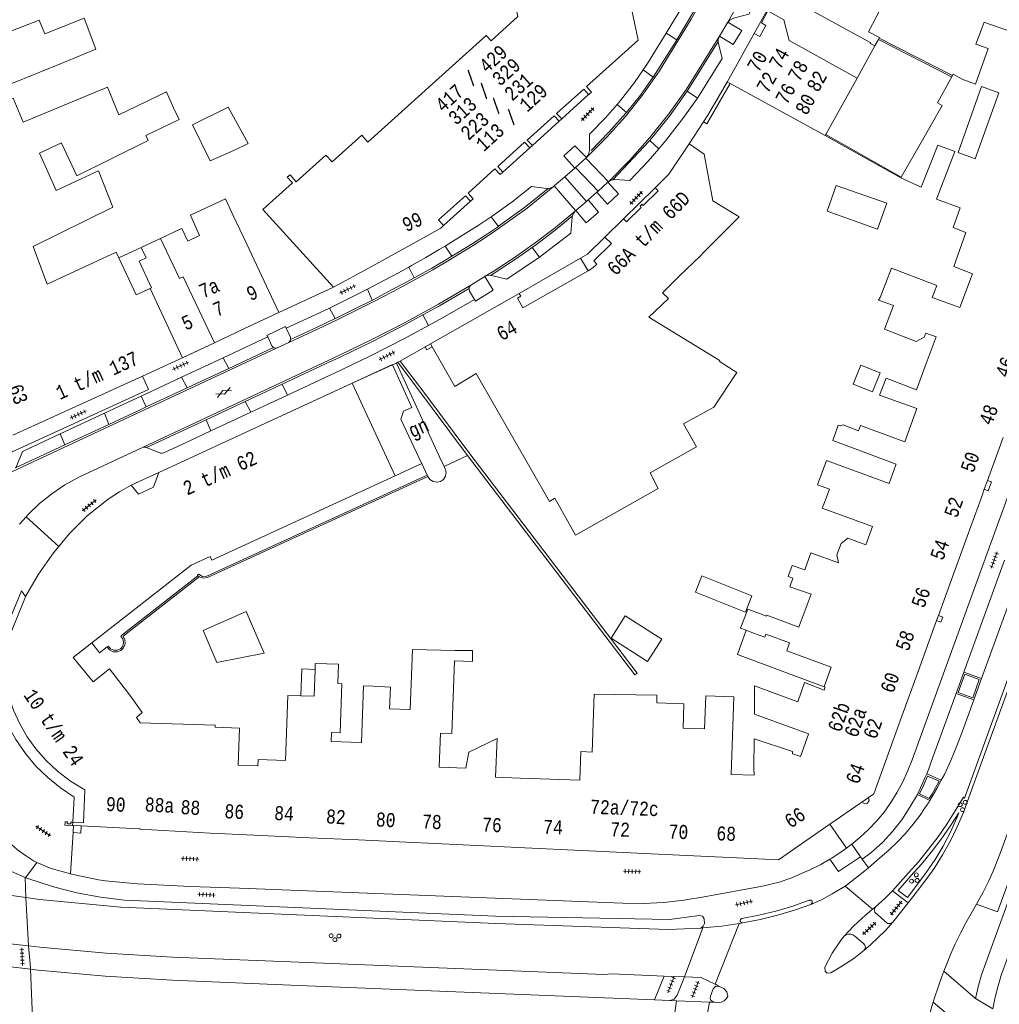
# Model space of a CAD drawing. Header units: metres. Extents: x 196790 to 198335, y 354523 to 356036.
# Tile 30 of 105: x 197080 to 197206, y 355715 to 355841. Entities that reach past the tile are written whole.
import ezdxf

# ---------------------------------------------------------------- set-up
doc = ezdxf.new("R2010")
doc.units = ezdxf.units.M
doc.linetypes.add('DGN Style 2', pattern=[186.027128, 111.616277, -74.410851])
doc.linetypes.add('DGN Style 3', pattern=[260.437979, 186.027128, -74.410851])
for name, color, linetype, lineweight in [('afdak', 252, 'DGN Style 2', 18), ('bij- of bedrijfsgebouw', 252, 'Continuous', 18), ('functiescheiding', 252, 'Continuous', 18), ('hoofdgebouw', 252, 'Continuous', 18), ('hoofdgebouw maaiveld', 252, 'Continuous', 18), ('huisnummer BAG', 252, 'Continuous', 18), ('kant asfaltverharding', 252, 'Continuous', 18), ('kant betonverharding', 252, 'Continuous', 18), ('kant klinkerverharding', 252, 'Continuous', 18), ('kant muur (extern)', 252, 'Continuous', 18), ('kant tegelverharding', 252, 'Continuous', 18), ('molgoot', 252, 'DGN Style 3', 18), ('overbouw', 252, 'Continuous', 18), ('toekomstig hoofdgebouw', 252, 'Continuous', 18), ('tuinhuis', 252, 'DGN Style 2', 18), ('V00', 252, 'Continuous', 18), ('verh asfaltsymbool', 2, 'Continuous', 0), ('verh betonsymbool', 2, 'Continuous', 0), ('verh tegelsymbool', 2, 'Continuous', 0), ('vlakafsluiter grijs', 252, 'DGN Style 2', 18), ('zwembad', 252, 'DGN Style 2', 18)]:
    doc.layers.add(name, color=color, linetype=linetype, lineweight=lineweight)
doc.styles.add('Style-Courier New', font='cour.ttf')

# ---------------------------------------------------------------- blocks, each defined once
blk = doc.blocks.new('S612')
at = {"layer": 'verh asfaltsymbool', "color": 252}
for p, q in [((-0.99, -0.26), (0.01, 0.24)), ((0.01, -0.26), (-0.99, 0.24)), ((0.01, 0.24), (1.01, -0.26)), ((1.01, 0.24), (0.01, -0.26))]:
    blk.add_line(p, q, dxfattribs=at)
blk = doc.blocks.new('S621')
at = {"layer": 'verh betonsymbool', "color": 252, "linetype": 'Continuous', "lineweight": 0}
for centre in [(-0.48, 0.24), (0.52, 0.24), (0.02, -0.26)]:
    blk.add_circle(centre, 0.25, dxfattribs=at)
blk = doc.blocks.new('S642')
at = {"layer": 'verh tegelsymbool', "color": 252}
for p, q in [((-1.12, 0), (1.12, 0)), ((-0.9, -0.25), (-0.9, 0.25)), ((-0.45, -0.25), (-0.45, 0.25)), ((0, -0.25), (0, 0.25)), ((0.45, -0.25), (0.45, 0.25)), ((0.9, -0.25), (0.9, 0.25))]:
    blk.add_line(p, q, dxfattribs=at)

msp = doc.modelspace()

# ---------------------------------------------------------------- linework, layer by layer
at = {"layer": 'afdak'}
for p, q in [((197128.581, 355797.655), (197128.383, 355797.552)), ((197128.581, 355797.655), (197137.5, 355785.72)), ((197137.5, 355785.72), (197134.478, 355784.318)), ((197087.042, 355738.356), (197086.988, 355737.456))]:
    msp.add_line(p, q, dxfattribs=at)
at = {"layer": 'afdak', "flags": 128}
for points in [[(197132.42, 355783.02), (197104.18, 355770.09), (197103.642, 355770), (197103.132, 355770.191)], [(197103.132, 355770.191), (197093.392, 355762.579), (197093.623, 355762.145), (197093.66, 355761.607), (197093.466, 355761.105), (197093.116, 355760.759), (197092.66, 355760.576), (197092.121, 355760.596), (197091.643, 355760.844), (197091.336, 355761.228)], [(197167.483, 355770.302), (197173.893, 355767.737), (197173.067, 355765.675), (197166.658, 355768.24), (197167.483, 355770.302)], [(197183.138, 355756.098), (197172.027, 355760.253), (197173.164, 355763.345)], [(197091.336, 355761.228), (197090.393, 355760.444), (197089.394, 355761.738)], [(197116.159, 355754.956), (197116.294, 355758.399), (197117.963, 355758.314)], [(197086.988, 355737.456), (197087.987, 355737.397), (197088.04, 355738.307)]]:
    msp.add_lwpolyline(points, dxfattribs=at)
at = {"layer": 'bij- of bedrijfsgebouw'}
for p, q in [((197200.89, 355833.833), (197202.504, 355833.235)), ((197203.303, 355832.939), (197200.308, 355824.482)), ((197098.934, 355832.239), (197092.868, 355829.333)), ((197098.934, 355832.239), (197099.86, 355830.222)), ((197165.847, 355825.587), (197163.263, 355821.725)), ((197167.792, 355824.286), (197165.847, 355825.587)), ((197193.018, 355821.343), (197195.757, 355826.149)), ((197197.7, 355825.437), (197195.564, 355820.053)), ((197199.867, 355824.643), (197197.7, 355825.437)), ((197104.535, 355823.45), (197107.637, 355824.797)), ((197167.792, 355824.286), (197168.886, 355818.312)), ((197195.564, 355820.053), (197192.963, 355821.247))]:
    msp.add_line(p, q, dxfattribs=at)
at = {"layer": 'bij- of bedrijfsgebouw', "flags": 128}
for points in [[(197084.935, 355835.682), (197089.917, 355837.704), (197088.4, 355841.686), (197083.369, 355839.685)], [(197195.757, 355826.149), (197198.252, 355830.527), (197197.642, 355830.868), (197199.55, 355834.344)], [(197199.55, 355834.344), (197199.66, 355834.507), (197200.89, 355833.833)], [(197096.309, 355826.658), (197100.552, 355828.715), (197099.86, 355830.222)], [(197104.535, 355823.45), (197102.267, 355828.056), (197106.832, 355830.302), (197109.425, 355825.645), (197107.637, 355824.797)], [(197085.507, 355825.707), (197087.482, 355821.529), (197096.602, 355826.012), (197096.309, 355826.658)], [(197111.44, 355760.42), (197109.16, 355765.75), (197103.65, 355763.34), (197105.41, 355759.24), (197111.44, 355760.42)], [(197094.258, 355755.042), (197091.675, 355758.425), (197089.552, 355756.748)]]:
    msp.add_lwpolyline(points, dxfattribs=at)
at = {"layer": 'functiescheiding'}
for p, q in [((197162.912, 355839.779), (197164.277, 355838.919)), ((197159.958, 355835.072), (197161.271, 355834.153)), ((197165.597, 355832.345), (197166.924, 355831.46)), ((197156.625, 355830.646), (197157.835, 355829.6)), ((197160.806, 355826.034), (197161.981, 355824.983)), ((197154.212, 355819.552), (197151.318, 355822.583)), ((197149.924, 355821.361), (197152.698, 355818.216)), ((197140.513, 355816.271), (197141.445, 355815.046)), ((197134.631, 355812.528), (197135.466, 355811.21)), ((197145.768, 355812.339), (197146.711, 355811.102)), ((197129.962, 355809.824), (197130.668, 355808.452)), ((197124.673, 355807.003), (197125.295, 355805.592)), ((197119.806, 355804.586), (197120.529, 355803.234)), ((197131.759, 355803.71), (197132.477, 355802.345)), ((197106.22, 355798.229), (197106.938, 355796.868)), ((197100.89, 355795.742), (197101.578, 355794.364)), ((197113.755, 355794.845), (197114.448, 355793.458)), ((197096.358, 355791.925), (197095.707, 355793.323)), ((197109.041, 355792.641), (197109.732, 355791.258)), ((197090.993, 355791.124), (197091.587, 355789.699)), ((197104.031, 355790.297), (197104.638, 355788.882)), ((197085.352, 355788.493), (197085.945, 355787.068)), ((197080.924, 355729.143), (197081.299, 355722.947)), ((197172.269, 355725.82), (197169.18, 355718.055)), ((197167.612, 355725.252), (197165.259, 355718.986)), ((197081.525, 355719.961), (197081.936, 355710.066)), ((197164.234, 355715.94), (197163.154, 355708.636)), ((197167.144, 355708.503), (197168.462, 355715.772))]:
    msp.add_line(p, q, dxfattribs=at)
at = {"layer": 'hoofdgebouw'}
for p, q in [((197190.966, 355844.077), (197188.812, 355839.957)), ((197203.241, 355840.162), (197202.569, 355838.355)), ((197211.097, 355838.511), (197203.719, 355841.147)), ((197174.191, 355839.729), (197170.742, 355833.516)), ((197189.631, 355838.129), (197190.102, 355838.947)), ((197190.102, 355838.947), (197190.202, 355839.132)), ((197202.504, 355833.235), (197204.136, 355837.796)), ((197204.136, 355837.796), (197202.569, 355838.355)), ((197183.343, 355826.788), (197187.347, 355834)), ((197170.742, 355833.516), (197171.127, 355833.306)), ((197171.127, 355833.306), (197183.29, 355826.692)), ((197205.521, 355832.117), (197203.303, 355832.939)), ((197202.452, 355823.697), (197205.521, 355832.117)), ((197149.205, 355828.49), (197149.55, 355828.802)), ((197183.29, 355826.692), (197183.343, 355826.788)), ((197084.834, 355819.641), (197082.691, 355824.421)), ((197197.541, 355818.505), (197199.867, 355824.643)), ((197200.308, 355824.482), (197202.452, 355823.697)), ((197163.263, 355821.725), (197161.489, 355819.975)), ((197192.963, 355821.247), (197193.018, 355821.343)), ((197088.029, 355821.133), (197084.834, 355819.641)), ((197200.56, 355817.407), (197197.541, 355818.505)), ((197109.232, 355812.752), (197107.457, 355816.538)), ((197111.275, 355817.197), (197120.316, 355807.249)), ((197157.45, 355815.997), (197155.074, 355813.677)), ((197098.196, 355813.51), (197100.702, 355814.678)), ((197100.923, 355814.781), (197100.702, 355814.678)), ((197081.883, 355812.454), (197082.874, 355809.814)), ((197113.333, 355804.008), (197109.232, 355812.752)), ((197082.874, 355809.814), (197083.607, 355807.861)), ((197083.607, 355807.861), (197083.692, 355807.634)), ((197144.083, 355806.464), (197132.742, 355800.009)), ((197108.865, 355801.912), (197113.333, 355804.008)), ((197105.093, 355800.143), (197108.865, 355801.912)), ((197101.149, 355798.288), (197105.093, 355800.143)), ((197132.742, 355800.009), (197132.959, 355799.628)), ((197132.959, 355799.628), (197135.853, 355794.543)), ((197095.889, 355795.881), (197101.149, 355798.288)), ((197128.383, 355797.552), (197127.898, 355797.333)), ((197133.87, 355785.63), (197128.383, 355797.552)), ((197122.725, 355794.953), (197097.976, 355783.559)), ((197184.236, 355787.648), (197184.942, 355789.601)), ((197184.942, 355789.601), (197185.195, 355789.51)), ((197204.049, 355782.52), (197206.047, 355788.02)), ((197132.333, 355783.211), (197131.627, 355784.675)), ((197133.87, 355785.63), (197134.478, 355784.318)), ((197132.333, 355783.211), (197132.42, 355783.02)), ((197203.637, 355781.387), (197204.049, 355782.52)), ((197182.283, 355781.972), (197183.838, 355781.413)), ((197183.838, 355781.413), (197183.163, 355779.701)), ((197203.307, 355780.477), (197203.637, 355781.387)), ((197201.441, 355775.341), (197203.307, 355780.477)), ((197199.566, 355770.176), (197201.441, 355775.341)), ((197179.113, 355770.022), (197178.793, 355769.054)), ((197197.772, 355765.239), (197199.566, 355770.176)), ((197179.899, 355763.762), (197175.82, 355765.277)), ((197197.2, 355763.664), (197197.539, 355764.596)), ((197197.539, 355764.596), (197197.772, 355765.239)), ((197174.115, 355762.994), (197173.164, 355763.345)), ((197179.936, 355763.861), (197179.899, 355763.762)), ((197195.175, 355758.088), (197197.2, 355763.664)), ((197089.394, 355761.738), (197087.014, 355759.874)), ((197087.014, 355759.874), (197089.552, 355756.748)), ((197117.839, 355754.894), (197117.963, 355758.314)), ((197193.1, 355752.373), (197195.175, 355758.088)), ((197183.133, 355755.674), (197183.248, 355755.988)), ((197116.159, 355754.956), (197117.839, 355754.894)), ((197130.156, 355753.21), (197130.087, 355753.212)), ((197190.992, 355746.571), (197193.1, 355752.373)), ((197165.09, 355750.837), (197167.84, 355750.732)), ((197187.943, 355741.363), (197188.809, 355741.963)), ((197183.846, 355738.524), (197187.826, 355741.282)), ((197187.826, 355741.282), (197187.943, 355741.363)), ((197086.957, 355738.792), (197086.932, 355738.361)), ((197086.932, 355738.361), (197087.042, 355738.356)), ((197087.042, 355738.356), (197088.04, 355738.307)), ((197088.04, 355738.307), (197095.413, 355737.945)), ((197103.043, 355737.467), (197104.521, 355737.398)), ((197104.521, 355737.398), (197110.17, 355737.133)), ((197110.17, 355737.133), (197117.263, 355736.8)), ((197117.263, 355736.8), (197123.513, 355736.507)), ((197123.513, 355736.507), (197129.666, 355736.219)), ((197129.666, 355736.219), (197136.94, 355735.878)), ((197136.94, 355735.878), (197143.944, 355735.55)), ((197143.944, 355735.55), (197152.997, 355735.125)), ((197152.997, 355735.125), (197160.984, 355734.751)), ((197160.984, 355734.751), (197167.341, 355734.453)), ((197167.341, 355734.453), (197173.802, 355734.15))]:
    msp.add_line(p, q, dxfattribs=at)
at = {"layer": 'hoofdgebouw', "flags": 128}
for points in [[(197142.735, 355847.658), (197143.916, 355841.908), (197140.498, 355838.775), (197139.861, 355839.479), (197124.743, 355825.812), (197123.939, 355826.702), (197120.153, 355823.285), (197119.356, 355824.168), (197115.57, 355820.751), (197114.766, 355821.642), (197114.417, 355821.327), (197115.061, 355820.614), (197111.275, 355817.197)], [(197152.984, 355831.919), (197152.998, 355831.904), (197153.336, 355832.227), (197152.724, 355832.922), (197159.314, 355838.852), (197157.926, 355845.59), (197158.851, 355845.774), (197158.777, 355846.228)], [(197177.177, 355845.109), (197189.102, 355838.525), (197189.047, 355838.453), (197189.631, 355838.129)], [(197083.369, 355839.685), (197082.661, 355841.434), (197074.231, 355838.197), (197073.705, 355839.796)], [(197203.241, 355840.162), (197203.612, 355841.186), (197203.719, 355841.147)], [(197190.202, 355839.132), (197190.243, 355839.207), (197188.812, 355839.957)], [(197076.781, 355830.383), (197076.253, 355832.159), (197084.935, 355835.682)], [(197092.868, 355829.333), (197091.388, 355832.873), (197080.61, 355828.367)], [(197149.55, 355828.802), (197148.897, 355829.499), (197152.372, 355832.606), (197152.984, 355831.919)], [(197076.781, 355830.383), (197079.323, 355831.446), (197080.61, 355828.367)], [(197145.795, 355825.401), (197145.136, 355826.07), (197148.583, 355829.186), (197149.205, 355828.49)], [(197082.691, 355824.421), (197085.496, 355825.731), (197085.507, 355825.707)], [(197145.442, 355825.096), (197144.795, 355825.798), (197141.374, 355822.683), (197142.002, 355821.989)], [(197145.795, 355825.401), (197145.801, 355825.395), (197145.449, 355825.088), (197145.442, 355825.096)], [(197142.002, 355821.989), (197142.005, 355821.985), (197141.648, 355821.672), (197140.985, 355822.422), (197137.568, 355819.27), (197138.196, 355818.559), (197137.857, 355818.249)], [(197081.883, 355812.454), (197092.076, 355817.512), (197090.249, 355822.153), (197088.029, 355821.133)], [(197161.489, 355819.975), (197161.883, 355819.607), (197159.968, 355817.726), (197159.817, 355817.873), (197159.706, 355817.756)], [(197137.857, 355818.249), (197137.214, 355818.959), (197133.765, 355815.863), (197134.414, 355815.147)], [(197102.173, 355816.553), (197106.499, 355818.565), (197107.457, 355816.538)], [(197159.706, 355817.756), (197159.589, 355817.634), (197159.732, 355817.476), (197157.824, 355815.621), (197157.45, 355815.997)], [(197168.886, 355818.312), (197172.266, 355816.261), (197167.715, 355811.684), (197167.302, 355811.287)], [(197202.11, 355808.987), (197199.749, 355809.903), (197201.293, 355814.242), (197199.669, 355814.882), (197200.56, 355817.407)], [(197100.923, 355814.781), (197101.667, 355813.151), (197103.175, 355813.869), (197102.016, 355816.48), (197102.173, 355816.553)], [(197120.316, 355807.249), (197124.895, 355809.753), (197129.48, 355812.273), (197134.055, 355814.829), (197134.414, 355815.147)], [(197154.039, 355810.222), (197153.646, 355810.623), (197155.904, 355812.835), (197155.074, 355813.677)], [(197096.331, 355811.009), (197095.718, 355812.356), (197098.196, 355813.51)], [(197083.692, 355807.634), (197092.507, 355811.746), (197095.064, 355806.264), (197097.035, 355807.184)], [(197160.714, 355803.408), (197163.194, 355805.812), (197162.445, 355806.525), (197164.611, 355808.699), (197167.302, 355811.287)], [(197097.035, 355807.184), (197095.463, 355810.584), (197096.331, 355811.009)], [(197152.927, 355809.339), (197153.517, 355809.737), (197154.039, 355810.222)], [(197192.029, 355804.898), (197190.081, 355805.601), (197190.306, 355805.951), (197191.761, 355809.676), (197197.545, 355807.467), (197196.968, 355805.954), (197200.529, 355804.649), (197202.11, 355808.987)], [(197196.214, 355797.493), (197197.461, 355800.888), (197196.149, 355801.365), (197195.936, 355800.84), (197194.935, 355800.291), (197190.863, 355801.885), (197192.029, 355804.898)], [(197135.853, 355794.543), (197138.606, 355796.2), (197147.995, 355779.84), (197148.645, 355780.252), (197151.313, 355775.508), (197161.872, 355781.498), (197160.849, 355783.488), (197166.804, 355786.82), (197165.133, 355789.761), (197169.036, 355791.92), (197171.98, 355796.356), (197169.832, 355797.723), (197169.708, 355797.91), (197160.714, 355803.408)], [(197195.01, 355791.736), (197190.225, 355793.443), (197191.066, 355795.606), (197194.976, 355794.125), (197196.214, 355797.493)], [(197185.567, 355789.644), (197187.556, 355788.881), (197187.782, 355789.544), (197193.466, 355787.447), (197195.01, 355791.736)], [(197185.195, 355789.51), (197185.214, 355789.521), (197185.567, 355789.644)], [(197192.333, 355784.531), (197192.354, 355784.59), (197184.236, 355787.648)], [(197182.283, 355781.972), (197183.444, 355785.082), (197191.481, 355782.113), (197192.333, 355784.531)], [(197097.976, 355783.559), (197097.275, 355781.643), (197095.358, 355780.758), (197094.438, 355781.932)], [(197134.478, 355784.318), (197134.62, 355784.01), (197134.734, 355783.567), (197134.662, 355783.077), (197134.399, 355782.656), (197134.025, 355782.393), (197133.58, 355782.288), (197133.091, 355782.369), (197132.676, 355782.641), (197132.42, 355783.02)], [(197128.22, 355783.1), (197104.76, 355772.31), (197104.55, 355772.78), (197102.1, 355771.69), (197089.394, 355761.738)], [(197094.438, 355781.932), (197092.944, 355781.067), (197091.503, 355780.116), (197088.791, 355777.981), (197086.521, 355775.719), (197085.179, 355774.091)], [(197188.478, 355774.289), (197189.334, 355776.648), (197182.904, 355778.983), (197183.163, 355779.701)], [(197178.609, 355770.475), (197179.039, 355771.659), (197180.651, 355771.074), (197181.442, 355773.25), (197184.987, 355771.961), (197184.777, 355772.991), (197185.302, 355774.436), (197186.157, 355775.132), (197188.478, 355774.289)], [(197085.179, 355774.091), (197084.482, 355773.246), (197082.57, 355770.527), (197080.898, 355767.664)], [(197178.609, 355770.475), (197178.516, 355770.242), (197179.113, 355770.022)], [(197178.793, 355769.054), (197178.75, 355768.926), (197181.489, 355767.976), (197179.936, 355763.861)], [(197080.898, 355767.664), (197080.895, 355767.657), (197080.915, 355767.632)], [(197173.164, 355763.345), (197172.411, 355763.623), (197173.386, 355766.052), (197175.005, 355765.443)], [(197175.005, 355765.443), (197175.778, 355765.161), (197175.82, 355765.277)], [(197183.138, 355756.098), (197184.058, 355758.622), (197178.344, 355760.7), (197178.719, 355761.729), (197175.675, 355762.836), (197175.544, 355762.475), (197174.115, 355762.994)], [(197130.156, 355753.21), (197130.427, 355760.903), (197135.875, 355760.754)], [(197135.875, 355760.754), (197138.141, 355760.741), (197138.108, 355759.372), (197135.827, 355759.419)], [(197135.827, 355759.419), (197135.493, 355750.118), (197134.015, 355750.171), (197133.861, 355745.843), (197137.252, 355745.72)], [(197117.963, 355758.314), (197117.992, 355759.1), (197120.972, 355758.989), (197120.881, 355756.519), (197121.397, 355756.5), (197121.172, 355750.206), (197120.076, 355750.246), (197120.036, 355749.122), (197123.891, 355748.984)], [(197123.891, 355748.984), (197123.913, 355748.983), (197124.17, 355756.233), (197125.392, 355756.19)], [(197130.087, 355753.212), (197127.518, 355753.279), (197127.61, 355756.084), (197125.392, 355756.19)], [(197181.131, 355750.042), (197181.154, 355750.104), (197174.204, 355752.612), (197174.228, 355756.223), (197179.787, 355754.196)], [(197179.787, 355754.196), (197180.624, 355756.662), (197183.133, 355755.674)], [(197183.248, 355755.988), (197183.271, 355756.05), (197183.138, 355756.098)], [(197094.258, 355755.042), (197095.819, 355752.804), (197095.096, 355752.202), (197095.573, 355751.486), (197105.198, 355751.203), (197105.2, 355750.945)], [(197110.622, 355745.978), (197110.647, 355745.977), (197110.678, 355746.806), (197114.173, 355746.676), (197114.479, 355755.019), (197116.159, 355754.956)], [(197153.428, 355747.766), (197153.448, 355747.765), (197153.698, 355755.178)], [(197153.698, 355755.178), (197161.723, 355755.054), (197161.712, 355754.053)], [(197167.84, 355750.732), (197167.993, 355754.954), (197171.588, 355754.832), (197171.256, 355744.896), (197174.169, 355744.798)], [(197161.712, 355754.053), (197165.193, 355753.935), (197165.09, 355750.837)], [(197105.2, 355750.945), (197108.3, 355750.832), (197108.127, 355746.07), (197110.622, 355745.978)], [(197137.252, 355745.72), (197137.275, 355745.719), (197137.653, 355747.765), (197141.291, 355749.505), (197141.071, 355744.53), (197144.225, 355744.421)], [(197174.159, 355745.691), (197174.184, 355749.464), (197179.109, 355747.813), (197179.075, 355747.547), (197180.093, 355747.189), (197181.131, 355750.042)], [(197144.225, 355744.421), (197151.856, 355744.157), (197151.98, 355747.816), (197153.428, 355747.766)], [(197174.169, 355744.798), (197174.192, 355744.797), (197174.159, 355745.691)], [(197188.809, 355741.963), (197189.49, 355742.435), (197190.992, 355746.571)], [(197173.802, 355734.15), (197177.296, 355733.986), (197183.846, 355738.524)], [(197103.043, 355737.467), (197095.578, 355737.897), (197095.58, 355737.937), (197095.413, 355737.945)]]:
    msp.add_lwpolyline(points, dxfattribs=at)
at = {"layer": 'hoofdgebouw maaiveld'}
for p, q in [((197079.283, 355788.3), (197095.889, 355795.881)), ((197128.22, 355783.1), (197122.725, 355794.953))]:
    msp.add_line(p, q, dxfattribs=at)
at = {"layer": 'hoofdgebouw maaiveld', "flags": 128}
for points in [[(197187.347, 355834), (197178.67, 355838.81), (197177.975, 355841.493), (197175.95, 355842.607), (197175.104, 355841.07), (197175.682, 355840.752), (197174.896, 355839.345), (197174.191, 355839.729)], [(197144.083, 355806.464), (197144.312, 355806.093), (197143.878, 355805.854), (197144.552, 355804.627), (197152.927, 355809.339)], [(197131.627, 355784.675), (197131.6, 355784.73), (197128.968, 355790.374), (197129.295, 355791.372), (197130.372, 355791.853), (197127.898, 355797.333)], [(197080.915, 355767.632), (197078.921, 355762.792), (197077.895, 355763.134), (197077.811, 355762.844), (197078.112, 355762.724), (197077.987, 355760.762), (197078.057, 355758.797), (197078.318, 355756.848), (197078.766, 355754.934), (197079.377, 355753.124), (197080.16, 355751.382), (197081.109, 355749.724), (197082.218, 355748.169), (197083.531, 355746.668), (197084.984, 355745.302), (197086.669, 355744.026), (197088.475, 355742.928), (197088.305, 355738.715), (197086.957, 355738.792)]]:
    msp.add_lwpolyline(points, dxfattribs=at)
at = {"layer": 'kant asfaltverharding'}
for p, q in [((197170.814, 355841.163), (197169.725, 355839.367)), ((197152.641, 355823.787), (197152.701, 355823.843)), ((197155.53, 355820.759), (197152.641, 355823.787)), ((197148.453, 355820.119), (197148.565, 355820.215)), ((197148.565, 355820.215), (197151.329, 355817.054)), ((197151.329, 355817.054), (197151.253, 355816.988)), ((197139.692, 355808.61), (197137.919, 355807.528)), ((197113.044, 355799.445), (197114.617, 355800.179)), ((197095.514, 355791.255), (197113.044, 355799.445)), ((197079.17, 355783.632), (197095.514, 355791.255)), ((197080.113, 355776.936), (197080.979, 355777.887)), ((197189.343, 355727.643), (197185.831, 355730.611)), ((197077.189, 355729.702), (197080.924, 355729.143)), ((197193.893, 355728.447), (197191.919, 355725.986)), ((197172.269, 355725.82), (197172.712, 355725.887)), ((197167.35, 355725.227), (197167.612, 355725.252)), ((197077.523, 355720.461), (197081.525, 355719.961)), ((197155.96, 355719.358), (197162.654, 355719.09)), ((197162.654, 355719.09), (197165.259, 355718.986)), ((197165.259, 355718.986), (197167.378, 355718.901)), ((197167.378, 355718.901), (197169.18, 355718.055)), ((197161.439, 355716.051), (197163.381, 355715.974)), ((197163.381, 355715.974), (197164.234, 355715.94)), ((197164.234, 355715.94), (197168.462, 355715.772)), ((197168.462, 355715.772), (197169.086, 355715.747))]:
    msp.add_line(p, q, dxfattribs=at)
at = {"layer": 'kant asfaltverharding', "flags": 128}
for points in [[(197174.886, 355858.011), (197169.92, 355848.33), (197166.129, 355841.567), (197162.061, 355834.967), (197159.98, 355831.981), (197157.718, 355829.122), (197155.287, 355826.404), (197152.701, 355823.843)], [(197178.579, 355855.99), (197173.022, 355845.163), (197170.814, 355841.163)], [(197169.725, 355839.367), (197165.529, 355832.606), (197163.271, 355829.451), (197160.845, 355826.417), (197158.261, 355823.515), (197155.53, 355820.759)], [(197148.453, 355820.119), (197145.108, 355817.375), (197141.597, 355814.847), (197139.905, 355813.714), (197138.196, 355812.607), (197136.471, 355811.526), (197134.729, 355810.472), (197133.04, 355809.486), (197131.334, 355808.53), (197129.616, 355807.596), (197127.89, 355806.677), (197125.505, 355805.437), (197123.107, 355804.222), (197120.695, 355803.036), (197118.267, 355801.882), (197114.617, 355800.179)], [(197151.253, 355816.988), (197148.748, 355814.904), (197146.159, 355812.92), (197143.494, 355811.041), (197140.758, 355809.27), (197139.758, 355808.651)], [(197226.231, 355809.506), (197201.68, 355741.945), (197200.963, 355740.047), (197200.172, 355738.209), (197199.297, 355736.388), (197198.311, 355734.61), (197197.213, 355732.864), (197196.011, 355731.243), (197195.089, 355730.015), (197193.893, 355728.447)], [(197137.919, 355807.528), (197133.778, 355805.106), (197129.574, 355802.794), (197125.31, 355800.593), (197120.991, 355798.505), (197095.875, 355786.759)], [(197080.979, 355777.887), (197081.233, 355778.166), (197082.679, 355779.559), (197084.263, 355780.829), (197085.945, 355781.965), (197087.718, 355782.934), (197095.875, 355786.759)], [(197202.632, 355728.283), (197203.498, 355729.835), (197204.17, 355731.198), (197204.788, 355732.532), (197205.709, 355734.903), (197209.173, 355744.422)], [(197185.831, 355730.611), (197184.186, 355729.602), (197182.795, 355728.855), (197181.454, 355728.264)], [(197167.35, 355725.227), (197163.191, 355725.05), (197141.102, 355725.826), (197093.11, 355727.908), (197082.693, 355728.879), (197080.924, 355729.143)], [(197172.712, 355725.887), (197174.94, 355726.335), (197177.147, 355726.884), (197179.327, 355727.533), (197181.454, 355728.264)], [(197198.461, 355719.705), (197198.74, 355720.461), (197199.306, 355721.853), (197199.909, 355723.234), (197200.582, 355724.596), (197201.284, 355725.915), (197202.632, 355728.283)], [(197185.69, 355724.193), (197186.917, 355725.47), (197187.995, 355726.509), (197189.343, 355727.643)], [(197167.612, 355725.252), (197170.04, 355725.485), (197172.269, 355725.82)], [(197191.919, 355725.986), (197190.994, 355724.944), (197190.068, 355724.025), (197189.062, 355723.088), (197188.232, 355722.371)], [(197188.232, 355722.371), (197186.923, 355721.346), (197185.287, 355720.26), (197184.007, 355719.522), (197183.547, 355719.474), (197183.257, 355719.721), (197183.22, 355720.229), (197184.186, 355722.024), (197185.334, 355723.737), (197185.69, 355724.193)], [(197081.299, 355722.947), (197079.325, 355723.188), (197077.354, 355723.447)], [(197115.879, 355720.874), (197099.734, 355721.519), (197091.223, 355722.038), (197082.729, 355722.785), (197081.299, 355722.947)], [(197115.879, 355720.874), (197154.922, 355719.296), (197155.96, 355719.358)], [(197161.439, 355716.051), (197115.887, 355717.877), (197099.709, 355718.575), (197091.106, 355719.073), (197082.522, 355719.836), (197081.525, 355719.961)], [(197197.089, 355715.749), (197197.247, 355716.299), (197198.215, 355719.04), (197198.461, 355719.705)], [(197169.18, 355718.055), (197169.297, 355718), (197169.721, 355717.774)], [(197169.086, 355715.747), (197169.66, 355715.712), (197170.011, 355715.766), (197170.345, 355715.926), (197170.617, 355716.179), (197170.796, 355716.485), (197170.699, 355717.066), (197170.284, 355717.484), (197169.721, 355717.774)], [(197196.496, 355713.521), (197196.809, 355714.769), (197197.089, 355715.749)]]:
    msp.add_lwpolyline(points, dxfattribs=at)
at = {"layer": 'kant betonverharding'}
for p, q in [((197203.274, 355757.161), (197208.488, 355771.504)), ((197201.035, 355757.984), (197200.045, 355755.261)), ((197203.274, 355757.161), (197202.283, 355754.434)), ((197189.75, 355727.978), (197189.343, 355727.643))]:
    msp.add_line(p, q, dxfattribs=at)
at = {"layer": 'kant betonverharding', "flags": 128}
for points in [[(197228.591, 355817.507), (197201.123, 355741.878), (197200.968, 355741.974), (197199.93, 355740.242), (197198.847, 355738.548), (197197.718, 355736.92), (197196.504, 355735.348), (197195.244, 355733.773), (197193.917, 355732.283), (197192.58, 355730.765), (197191.896, 355730.015)], [(197203.004, 355757.042), (197201.163, 355757.717), (197200.308, 355755.384), (197202.156, 355754.711), (197203.004, 355757.042)], [(197202.283, 355754.434), (197200.835, 355750.452), (197200.13, 355748.569), (197199.376, 355746.696), (197198.533, 355744.87), (197198.135, 355744.145)], [(197196.283, 355744.972), (197196.091, 355744.559), (197195.691, 355743.637), (197195.075, 355742.336)], [(197197.875, 355744.038), (197196.383, 355744.692), (197195.896, 355743.563), (197195.355, 355742.435), (197196.569, 355741.803), (197196.916, 355742.336), (197197.875, 355744.038)], [(197198.135, 355744.145), (197197.561, 355743.1), (197196.67, 355741.552)], [(197188.803, 355732.946), (197190.289, 355734.209), (197191.413, 355735.195), (197192.512, 355736.258), (197193.54, 355737.348), (197194.534, 355738.524), (197195.441, 355739.704), (197196.007, 355740.532), (197196.565, 355741.37), (197196.67, 355741.552)], [(197200.376, 355739.97), (197199.272, 355738.258), (197198.111, 355736.616), (197196.879, 355735.01), (197195.597, 355733.428), (197194.253, 355731.929), (197192.617, 355730.056), (197193.79, 355729.165), (197195.012, 355730.744), (197196.205, 355732.336), (197197.345, 355733.997), (197198.37, 355735.723), (197199.297, 355737.497), (197200.113, 355739.332), (197200.376, 355739.97)], [(197185.831, 355730.611), (197186.568, 355731.131), (197188.134, 355732.378), (197188.803, 355732.946)], [(197191.896, 355730.015), (197190.854, 355728.983), (197189.75, 355727.978)], [(197193.893, 355728.447), (197192.273, 355729.687), (197191.896, 355730.015)]]:
    msp.add_lwpolyline(points, dxfattribs=at)
at = {"layer": 'kant klinkerverharding'}
for p, q in [((197152.641, 355823.787), (197151.318, 355822.583)), ((197151.217, 355822.492), (197149.924, 355821.361)), ((197151.318, 355822.583), (197151.217, 355822.492)), ((197149.924, 355821.361), (197148.565, 355820.215)), ((197155.445, 355820.68), (197154.212, 355819.552)), ((197155.53, 355820.759), (197155.445, 355820.68)), ((197154.061, 355819.416), (197152.931, 355818.418)), ((197154.212, 355819.552), (197154.061, 355819.416)), ((197152.698, 355818.216), (197151.35, 355817.071)), ((197152.931, 355818.418), (197152.698, 355818.216)), ((197151.35, 355817.071), (197151.329, 355817.054)), ((197139.758, 355808.651), (197139.692, 355808.61)), ((197111.911, 355800.885), (197106.22, 355798.229)), ((197106.22, 355798.229), (197100.89, 355795.742)), ((197114.448, 355793.458), (197119.981, 355796.04)), ((197100.89, 355795.742), (197095.707, 355793.323)), ((197109.732, 355791.258), (197114.448, 355793.458)), ((197094.701, 355792.854), (197090.993, 355791.124)), ((197095.707, 355793.323), (197094.701, 355792.854)), ((197090.993, 355791.124), (197085.352, 355788.493)), ((197104.638, 355788.882), (197109.732, 355791.258)), ((197102.098, 355787.697), (197104.638, 355788.882)), ((197206.245, 355772.336), (197201.035, 355757.984)), ((197201.035, 355757.984), (197203.274, 355757.161)), ((197202.283, 355754.434), (197200.045, 355755.261)), ((197196.283, 355744.972), (197198.135, 355744.145)), ((197196.67, 355741.552), (197195.075, 355742.336)), ((197185.987, 355735.481), (197183.846, 355738.524)), ((197080.898, 355731.685), (197082.354, 355733.636)), ((197188.025, 355734.032), (197188.803, 355732.946)), ((197080.898, 355731.685), (197081.052, 355731.623)), ((197202.523, 355716.207), (197198.461, 355719.705))]:
    msp.add_line(p, q, dxfattribs=at)
at = {"layer": 'kant klinkerverharding', "flags": 128}
for points in [[(197177.864, 355850.666), (197173.823, 355842.792), (197173.497, 355842.204), (197171.544, 355841.682), (197171.127, 355841.496), (197170.814, 355841.163)], [(197165.847, 355844.758), (197164.444, 355842.272), (197162.912, 355839.779)], [(197162.912, 355839.779), (197160.506, 355835.866), (197159.958, 355835.072)], [(197169.725, 355839.367), (197169.568, 355838.914), (197169.581, 355838.705)], [(197169.581, 355838.705), (197169.598, 355838.436), (197170.095, 355836.505), (197166.924, 355831.46)], [(197159.958, 355835.072), (197158.847, 355833.462), (197157.058, 355831.148), (197156.625, 355830.646)], [(197166.924, 355831.46), (197166.909, 355831.437), (197164.942, 355828.656), (197162.837, 355825.971), (197161.981, 355824.983)], [(197156.625, 355830.646), (197155.147, 355828.935), (197153.121, 355826.831), (197153.084, 355824.732), (197152.979, 355824.25), (197152.701, 355823.843)], [(197161.981, 355824.983), (197160.604, 355823.393), (197158.249, 355820.931), (197156.339, 355821.037), (197156.095, 355821.004)], [(197147.792, 355819.9), (197147.618, 355819.89), (197145.693, 355820.124), (197143.206, 355818.191), (197140.644, 355816.358), (197140.513, 355816.271)], [(197148.453, 355820.119), (197148.06, 355819.916), (197147.792, 355819.9)], [(197156.095, 355821.004), (197155.907, 355820.978), (197155.53, 355820.759)], [(197140.513, 355816.271), (197138.97, 355815.25), (197137.282, 355814.164), (197135.578, 355813.101), (197134.631, 355812.528)], [(197150.936, 355816.399), (197150.892, 355816.237), (197150.717, 355814.188), (197146.715, 355811.105), (197146.711, 355811.102)], [(197151.253, 355816.988), (197151.003, 355816.646), (197150.936, 355816.399)], [(197134.631, 355812.528), (197133.861, 355812.062), (197132.134, 355811.049), (197130.393, 355810.061), (197129.962, 355809.824)], [(197146.711, 355811.102), (197142.525, 355808.283), (197140.55, 355808.759), (197140.419, 355808.766)], [(197129.962, 355809.824), (197128.639, 355809.096), (197126.874, 355808.15), (197124.673, 355807.003)], [(197140.419, 355808.766), (197140.143, 355808.782), (197139.758, 355808.651)], [(197137.68, 355807.099), (197137.668, 355807.175), (197137.919, 355807.528)], [(197124.673, 355807.003), (197122.459, 355805.881), (197120.231, 355804.787), (197119.806, 355804.586)], [(197138.384, 355805.686), (197137.738, 355806.748), (197137.68, 355807.099)], [(197132.477, 355802.345), (197133.973, 355803.155), (197138.384, 355805.686)], [(197119.806, 355804.586), (197117.988, 355803.725), (197114.283, 355802.002)], [(197119.981, 355796.04), (197120.38, 355796.226), (197124.967, 355798.422), (197129.499, 355800.733), (197132.477, 355802.345)], [(197114.283, 355802.002), (197114.807, 355800.86), (197114.831, 355800.555)], [(197111.911, 355800.885), (197112.446, 355799.75), (197112.652, 355799.538)], [(197114.831, 355800.555), (197114.837, 355800.485), (197114.617, 355800.179)], [(197112.652, 355799.538), (197112.693, 355799.495), (197113.044, 355799.445)], [(197085.352, 355788.493), (197080.506, 355786.232), (197079.696, 355784.211), (197079.642, 355784.128)], [(197102.098, 355787.697), (197098.604, 355786.039), (197098.374, 355785.999), (197098.171, 355786.032), (197096.393, 355786.725)], [(197096.393, 355786.725), (197096.297, 355786.763), (197096.094, 355786.803), (197095.875, 355786.759)], [(197203.637, 355781.387), (197204.136, 355781.199), (197204.558, 355782.364), (197204.049, 355782.52)], [(197197.539, 355764.596), (197198.076, 355764.392), (197198.32, 355765.042), (197197.772, 355765.239)], [(197200.045, 355755.261), (197196.845, 355746.515), (197196.545, 355745.616), (197196.283, 355744.972)], [(197187.943, 355741.363), (197188.36, 355741.142), (197188.707, 355741.24), (197188.896, 355741.547), (197188.809, 355741.963)], [(197195.075, 355742.336), (197194.128, 355740.693), (197193.073, 355739.087), (197191.894, 355737.611), (197190.646, 355736.244), (197189.069, 355734.817), (197188.025, 355734.032)], [(197208.385, 355733.32), (197203.819, 355720.782), (197203.298, 355719.235), (197202.915, 355717.871), (197202.523, 355716.207)], [(197081.052, 355731.623), (197084.475, 355730.505), (197087.463, 355729.735), (197090.505, 355729.171), (197093.577, 355728.817), (197096.66, 355728.676), (197141.086, 355726.756), (197163.356, 355726.339), (197167.149, 355726.839), (197167.549, 355726.749), (197167.766, 355726.401), (197167.825, 355725.821), (197167.665, 355725.462), (197167.35, 355725.227)], [(197181.454, 355728.264), (197181.616, 355728.445), (197181.607, 355728.664), (197181.451, 355728.817), (197181.232, 355728.821), (197179.124, 355728.051), (197176.973, 355727.4), (197174.789, 355726.871), (197172.582, 355726.467), (197172.419, 355726.33), (197172.388, 355726.119), (197172.506, 355725.941), (197172.712, 355725.887)], [(197195.22, 355702.772), (197201.327, 355705.465), (197201.433, 355707.233), (197201.571, 355709.081), (197201.84, 355711.739), (197197.089, 355715.749)]]:
    msp.add_lwpolyline(points, dxfattribs=at)
at = {"layer": 'kant muur (extern)'}
for p, q in [((197199.449, 355834.16), (197190.102, 355838.947)), ((197199.55, 355834.344), (197190.202, 355839.132)), ((197183.29, 355826.692), (197192.963, 355821.247)), ((197183.343, 355826.788), (197193.018, 355821.343)), ((197132.742, 355800.009), (197132.067, 355799.621)), ((197128.581, 355797.655), (197128.383, 355797.552)), ((197128.876, 355797.801), (197128.581, 355797.655)), ((197128.581, 355797.655), (197137.5, 355785.72)), ((197137.5, 355785.72), (197158.9, 355757.65)), ((197103.132, 355770.191), (197102.972, 355770.332)), ((197159.185, 355757.867), (197158.9, 355757.65)), ((197086.957, 355738.792), (197086.714, 355738.806))]:
    msp.add_line(p, q, dxfattribs=at)
at = {"layer": 'kant muur (extern)', "flags": 128}
for points in [[(197170.742, 355833.516), (197168.236, 355829.257), (197167.712, 355828.419)], [(197171.127, 355833.306), (197168.109, 355828.174), (197167.712, 355828.419)], [(197132.959, 355799.628), (197132.287, 355799.24), (197132.067, 355799.621)], [(197159.185, 355757.867), (197137.786, 355785.936), (197131.897, 355793.817), (197128.876, 355797.801)], [(197132.333, 355783.211), (197104.099, 355770.272), (197103.539, 355770.225), (197103.072, 355770.537), (197102.905, 355770.411), (197102.937, 355770.371), (197102.972, 355770.332)], [(197132.42, 355783.02), (197104.18, 355770.09), (197103.642, 355770), (197103.132, 355770.191)], [(197091.336, 355761.228), (197091.523, 355761.324), (197091.792, 355760.993), (197092.218, 355760.789), (197092.69, 355760.797), (197093.073, 355760.986), (197093.346, 355761.314), (197093.464, 355761.771), (197093.365, 355762.233), (197093.106, 355762.572), (197093.237, 355762.725), (197102.972, 355770.332)], [(197103.132, 355770.191), (197093.392, 355762.579), (197093.623, 355762.145), (197093.66, 355761.607), (197093.466, 355761.105), (197093.116, 355760.759), (197092.66, 355760.576), (197092.121, 355760.596), (197091.643, 355760.844), (197091.336, 355761.228)], [(197086.265, 355738.832), (197085.965, 355738.849), (197085.926, 355738.41), (197086.932, 355738.361)], [(197086.265, 355738.832), (197086.251, 355738.592), (197086.7, 355738.567), (197086.714, 355738.806)]]:
    msp.add_lwpolyline(points, dxfattribs=at)
at = {"layer": 'kant tegelverharding'}
for p, q in [((197152.984, 355831.919), (197149.55, 355828.802)), ((197149.205, 355828.49), (197145.795, 355825.401)), ((197167.712, 355828.419), (197165.847, 355825.587)), ((197145.442, 355825.096), (197142.002, 355821.989)), ((197134.414, 355815.147), (197137.857, 355818.249)), ((197113.333, 355804.008), (197120.316, 355807.249)), ((197132.067, 355799.621), (197128.876, 355797.801)), ((197187.812, 355734.34), (197186.669, 355735.986)), ((197080.868, 355731.697), (197080.898, 355731.685)), ((197080.924, 355729.143), (197080.868, 355731.697)), ((197095.238, 355730.903), (197091.997, 355731.18)), ((197161.439, 355716.051), (197162.654, 355719.09))]:
    msp.add_line(p, q, dxfattribs=at)
at = {"layer": 'kant tegelverharding', "flags": 128}
for points in [[(197169.725, 355839.367), (197171.51, 355838.317), (197172.582, 355840.123), (197170.814, 355841.163)], [(197151.217, 355822.492), (197149.825, 355824.068), (197151.234, 355825.37), (197152.701, 355823.843)], [(197155.445, 355820.68), (197156.819, 355819.211), (197155.398, 355817.895), (197154.061, 355819.416)], [(197221.113, 355820.317), (197194.386, 355746.77), (197193.831, 355745.385), (197193.197, 355743.965), (197192.494, 355742.639), (197191.687, 355741.305), (197190.806, 355740.087), (197189.879, 355738.943), (197188.826, 355737.831), (197187.726, 355736.827), (197186.669, 355735.986)], [(197152.931, 355818.418), (197154.255, 355816.87), (197152.677, 355815.51), (197151.35, 355817.071)], [(197155.074, 355813.677), (197152.856, 355811.468), (197151.969, 355810.96)], [(197239.585, 355812.134), (197206.348, 355720.707), (197205.856, 355719.32), (197205.417, 355717.861), (197205.035, 355716.383), (197204.747, 355714.909)], [(197139.692, 355808.61), (197140.751, 355806.86), (197138.514, 355805.482), (197138.384, 355805.686)], [(197111.911, 355800.885), (197111.808, 355801.089), (197114.169, 355802.222), (197114.283, 355802.002)], [(197127.898, 355797.333), (197127.885, 355797.36), (197122.712, 355794.98), (197122.725, 355794.953)], [(197082.354, 355733.636), (197081.933, 355733.86), (197080.883, 355734.505), (197079.893, 355735.239), (197079.473, 355735.592), (197079.066, 355735.959)], [(197185.987, 355735.481), (197185.312, 355734.989), (197184.108, 355734.186), (197183.858, 355734.036)], [(197186.669, 355735.986), (197186.543, 355735.886), (197185.987, 355735.481)], [(197183.858, 355734.036), (197184.997, 355732.475), (197187.812, 355734.34)], [(197077.367, 355733.354), (197079.094, 355732.477), (197080.868, 355731.697)], [(197086.671, 355732.178), (197084.181, 355732.855), (197082.354, 355733.636)], [(197183.858, 355734.036), (197182.736, 355733.367), (197181.297, 355732.699), (197178.868, 355731.642)], [(197202.632, 355728.283), (197205.347, 355727.298), (197207.625, 355733.587)], [(197090.261, 355731.427), (197087.196, 355732.035), (197086.671, 355732.178)], [(197091.997, 355731.18), (197091.128, 355731.295), (197090.261, 355731.427)], [(197095.238, 355730.903), (197102.02, 355730.575), (197108.283, 355730.324), (197157.382, 355728.42), (197159.989, 355728.395), (197162.597, 355728.521), (197165.194, 355728.798), (197167.766, 355729.224), (197175.229, 355730.606), (197177.39, 355731.112), (197178.868, 355731.642)], [(197189.75, 355727.978), (197189.56, 355727.61), (197189.621, 355727.259), (197191.264, 355725.836), (197191.609, 355725.808), (197191.919, 355725.986)], [(197188.232, 355722.371), (197188.382, 355722.571), (197188.433, 355722.799), (197188.367, 355723.057), (197188.198, 355723.249), (197187.058, 355724.191), (197186.802, 355724.361), (197186.55, 355724.44), (197186.249, 355724.454), (197185.96, 355724.382), (197185.69, 355724.193)], [(197081.299, 355722.947), (197081.555, 355720.17), (197081.525, 355719.961)], [(197165.259, 355718.986), (197164.336, 355716.627), (197163.959, 355716.153), (197163.381, 355715.974)], [(197169.721, 355717.774), (197169.257, 355717.778), (197168.936, 355717.443), (197168.59, 355716.529), (197168.554, 355716.28), (197168.642, 355716.014), (197168.846, 355715.82), (197169.086, 355715.747)]]:
    msp.add_lwpolyline(points, dxfattribs=at)
at = {"layer": 'molgoot', "flags": 128}
for points in [[(197164.277, 355838.919), (197167.222, 355843.856), (197167.272, 355843.947)], [(197161.271, 355834.153), (197164.23, 355838.841), (197164.277, 355838.919)], [(197165.597, 355832.345), (197165.681, 355832.463), (197169.581, 355838.705)], [(197157.835, 355829.6), (197159.644, 355831.822), (197161.222, 355834.075), (197161.271, 355834.153)], [(197160.806, 355826.034), (197163.322, 355829.154), (197165.597, 355832.345)], [(197153.312, 355824.744), (197155.586, 355827.092), (197157.772, 355829.522), (197157.835, 355829.6)], [(197156.095, 355821.004), (197160.719, 355825.926), (197160.806, 355826.034)]]:
    msp.add_lwpolyline(points, dxfattribs=at)
at = {"layer": 'overbouw'}
for p, q in [((197177.177, 355845.109), (197174.191, 355839.729)), ((197187.347, 355834), (197189.631, 355838.129)), ((197151.969, 355810.96), (197144.083, 355806.464)), ((197152.927, 355809.339), (197151.969, 355810.96)), ((197127.898, 355797.333), (197122.725, 355794.953)), ((197128.22, 355783.1), (197131.627, 355784.675))]:
    msp.add_line(p, q, dxfattribs=at)
at = {"layer": 'overbouw', "flags": 128}
for points in [[(197095.889, 355795.881), (197096.646, 355794.181), (197079.174, 355786.173), (197074.042, 355797.25)], [(197080.898, 355767.664), (197080.368, 355768.397), (197078.729, 355764.362), (197076.911, 355764.847), (197076.58, 355762.444), (197076.528, 355760.019), (197076.739, 355757.603), (197077.195, 355755.221), (197077.814, 355753.18), (197078.651, 355751.219), (197079.683, 355749.353), (197080.885, 355747.593), (197082.236, 355745.973), (197083.74, 355744.493), (197085.38, 355743.167), (197087.141, 355742.006), (197086.957, 355738.792)]]:
    msp.add_lwpolyline(points, dxfattribs=at)
at = {"layer": 'toekomstig hoofdgebouw', "flags": 128}
for points in [[(197100.999, 355798.224), (197105.093, 355800.143), (197101.071, 355808.578), (197100.6, 355808.357), (197098.196, 355813.51), (197092.846, 355811.018)], [(197092.846, 355811.018), (197095.064, 355806.264), (197096.858, 355807.101), (197100.999, 355798.224)]]:
    msp.add_lwpolyline(points, dxfattribs=at)
at = {"layer": 'tuinhuis'}
for p, q in [((197186.852, 355794.852), (197187.83, 355797.284)), ((197187.83, 355797.284), (197190.317, 355796.284)), ((197190.317, 355796.284), (197189.339, 355793.852)), ((197189.339, 355793.852), (197186.852, 355794.852))]:
    msp.add_line(p, q, dxfattribs=at)
at = {"layer": 'tuinhuis', "flags": 128}
msp.add_lwpolyline([(197157.67, 355765.208), (197155.855, 355762.357), (197160.544, 355759.372), (197162.359, 355762.223), (197157.67, 355765.208)], dxfattribs=at)
at = {"layer": 'V00'}
for p, q in [((197106.938, 355796.868), (197112.652, 355799.538)), ((197119.372, 355797.472), (197113.755, 355794.845)), ((197101.578, 355794.364), (197106.938, 355796.868)), ((197113.755, 355794.845), (197109.041, 355792.641)), ((197096.358, 355791.925), (197101.578, 355794.364)), ((197109.041, 355792.641), (197104.031, 355790.297)), ((197091.587, 355789.699), (197095.408, 355791.481)), ((197095.408, 355791.481), (197096.358, 355791.925)), ((197085.945, 355787.068), (197091.587, 355789.699)), ((197104.031, 355790.297), (197096.393, 355786.725)), ((197079.642, 355784.128), (197085.945, 355787.068))]:
    msp.add_line(p, q, dxfattribs=at)
at = {"layer": 'V00', "flags": 128}
for points in [[(197147.792, 355819.9), (197144.956, 355817.573), (197141.454, 355815.052), (197141.445, 355815.046)], [(197150.936, 355816.399), (197148.904, 355814.709), (197146.307, 355812.719), (197145.768, 355812.339)], [(197141.445, 355815.046), (197139.767, 355813.923), (197138.062, 355812.818), (197136.34, 355811.739), (197135.466, 355811.21)], [(197145.768, 355812.339), (197143.634, 355810.834), (197140.892, 355809.059), (197140.419, 355808.766)], [(197135.466, 355811.21), (197134.601, 355810.687), (197132.916, 355809.703), (197131.213, 355808.749), (197130.668, 355808.452)], [(197130.668, 355808.452), (197129.498, 355807.816), (197127.774, 355806.898), (197125.391, 355805.659), (197122.995, 355804.446), (197120.586, 355803.261), (197120.529, 355803.234)], [(197137.68, 355807.099), (197133.901, 355804.889), (197131.759, 355803.71)], [(197131.759, 355803.71), (197129.692, 355802.573), (197125.422, 355800.369), (197121.098, 355798.279), (197119.372, 355797.472)], [(197120.529, 355803.234), (197118.16, 355802.108), (197114.831, 355800.555)]]:
    msp.add_lwpolyline(points, dxfattribs=at)
at = {"layer": 'vlakafsluiter grijs'}
for p, q in [((197157.45, 355815.997), (197161.489, 355819.975)), ((197094.438, 355781.932), (197097.976, 355783.559)), ((197085.179, 355774.091), (197080.979, 355777.887)), ((197086.671, 355732.178), (197086.988, 355737.456)), ((197187.812, 355734.34), (197188.025, 355734.032)), ((197202.523, 355716.207), (197204.747, 355714.909))]:
    msp.add_line(p, q, dxfattribs=at)
at = {"layer": 'zwembad', "flags": 128}
msp.add_lwpolyline([(197189.989, 355814.694), (197183.529, 355816.972), (197184.693, 355820.274), (197191.154, 355817.996), (197189.989, 355814.694)], dxfattribs=at)

# ---------------------------------------------------------------- block references
at = {"layer": 'verh asfaltsymbool', "rotation": 24.69514651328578}
msp.add_blockref('S612', (197106.263, 355793.795), dxfattribs=at)
at = {"layer": 'verh betonsymbool', "color": 7, "linetype": 'Continuous', "lineweight": 0}
for p, rotation in [((197200.809, 355740.96), 249.3164670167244), ((197194.816, 355731.476), 53.13010235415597), ((197120.497, 355724.006), 357.6498404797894)]:
    msp.add_blockref('S621', p, dxfattribs=dict(at, rotation=rotation))
at = {"layer": 'verh tegelsymbool'}
for p, rotation in [((197152.863, 355829.407), 45.89137585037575), ((197159.079, 355818.704), 45.89137585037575), ((197122.159, 355806.981), 26.53943840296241), ((197127.178, 355798.478), 27.00065470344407), ((197100.747, 355797.191), 25.41160072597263), ((197087.651, 355790.975), 25.02727879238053), ((197089.059, 355779.322), 39.19668880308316), ((197204.907, 355772.34), 70.00710602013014), ((197083.177, 355737.644), 326.5483985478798), ((197101.962, 355734.104), 356.8456078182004), ((197158.562, 355732.489), 357.8789036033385), ((197104.069, 355729.505), 356.8456078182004), ((197172.873, 355728.444), 12.9388106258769), ((197192.364, 355727.798), 51.25072308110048), ((197188.926, 355725.193), 222.9748261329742), ((197080.478, 355721.57), 272.6363819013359), ((197163.542, 355718.008), 68.64562263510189), ((197166.631, 355717.405), 68.64562263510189)]:
    msp.add_blockref('S642', p, dxfattribs=dict(at, rotation=rotation))

# ---------------------------------------------------------------- texts
at = {"layer": 'huisnummer BAG', "style": 'Style-Courier New', "width": 0.694444}
for s, rotation, p in [('70', 61.05114, (197174.749, 355834.638)), ('74', 61.05114, (197177.543, 355835.009)), ('417 / 429', 41.83815, (197134.368, 355829.542)), ('78', 61.05114, (197179.966, 355833.427)), ('313 / 329', 41.67636, (197136.026, 355827.896)), ('72', 61.05114, (197175.95, 355831.952)), ('82', 61.05114, (197182.38, 355832.092)), ('76', 61.05114, (197178.374, 355830.504)), ('223 / 231', 41.91906, (197137.611, 355825.962)), ('80', 61.05114, (197180.909, 355829.147)), ('113 / 129', 42.28525, (197139.564, 355824.521)), ('99', 24.07884, (197129.643, 355814.286)), ('66A t/m 66D', 45.48623, (197156.466, 355808.626)), ('7a', 24.02651, (197103.636, 355805.796)), ('9', 24.02651, (197109.7, 355805.455)), ('7', 24.02651, (197105.405, 355803.432)), ('5', 24.02651, (197101.398, 355801.679)), ('64', 29.28283, (197141.869, 355800.327)), ('1 t/m 137', 24.51507, (197085.306, 355792.809)), ('46', 69.69875, (197206.695, 355795.538)), ('63', 290.2475, (197078.717, 355794.424)), ('48', 69.69875, (197204.59, 355789.452)), ('gn', 24.02651, (197130.436, 355787.924)), ('2 t/m 62', 24.46293, (197101.599, 355780.576)), ('50', 70.55043, (197202.256, 355783.404)), ('52', 70.55043, (197200.152, 355777.619)), ('54', 70.55043, (197198.367, 355772.181)), ('56', 70.55043, (197195.944, 355766.079)), ('58', 70.55043, (197193.924, 355760.557)), ('60', 70.55043, (197191.992, 355755.178)), ('10 t/m 24', 304.65894, (197080.58, 355755.044)), ('62b', 70.55043, (197185.243, 355750.187)), ('62a', 70.55043, (197187.362, 355749.494)), ('62', 70.55043, (197189.791, 355749.289)), ('64', 70.55043, (197187.548, 355743.532)), ('90', 356.84561, (197091.162, 355740.232)), ('88a', 356.84561, (197096.138, 355740.172)), ('88', 356.84561, (197100.724, 355739.833)), ('86', 356.84561, (197106.334, 355739.315)), ('84', 356.84561, (197112.7, 355739.077)), ('72a/72c', 357.93618, (197153.165, 355739.868)), ('82', 356.84561, (197119.34, 355738.641)), ('80', 356.84561, (197125.721, 355738.255)), ('78', 358.05075, (197131.648, 355737.97)), ('76', 358.10803, (197139.339, 355737.579)), ('66', 33.78543, (197178.848, 355737.933)), ('74', 358.10803, (197147.15, 355737.286)), ('72', 358.05075, (197155.742, 355736.99)), ('70', 358.10803, (197163.211, 355736.693)), ('68', 358.10803, (197169.328, 355736.468))]:
    msp.add_text(s, height=1.8, rotation=rotation, dxfattribs=at).set_placement(p)

doc.saveas('drawing.dxf')
